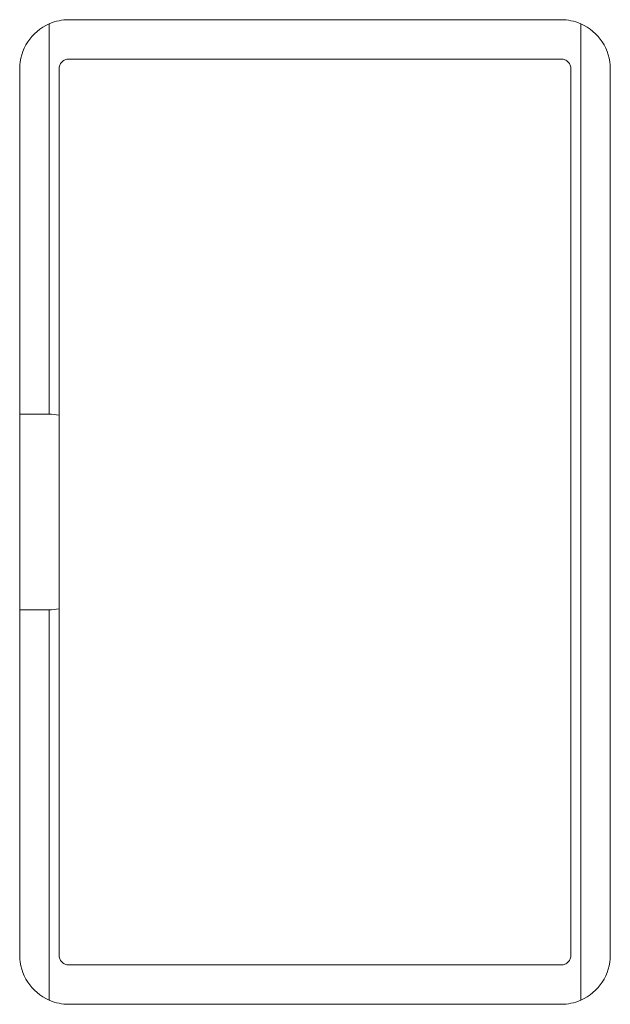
# Model space of a CAD drawing. Header units: millimetres. Extents: x -77.8 to -47.8, y -36.3 to 13.7.
import ezdxf

# ---------------------------------------------------------------- set-up
doc = ezdxf.new("R2010")
doc.units = ezdxf.units.MM

msp = doc.modelspace()

# ---------------------------------------------------------------- linework, layer by layer
at = {"color": 0, "linetype": 'Continuous', "lineweight": 0}
for p, q in [((-50.321, 13.706), (-75.321, 13.706)), ((-76.321, 13.498), (-76.321, -6.319)), ((-49.321, -36.085), (-49.321, 13.498)), ((-75.321, 11.706), (-50.321, 11.706)), ((-77.821, 11.206), (-77.821, -6.319)), ((-75.821, -6.369), (-75.821, 11.206)), ((-49.821, 11.206), (-49.821, -33.794)), ((-47.821, -33.794), (-47.821, 11.206)), ((-76.321, -6.319), (-77.821, -6.319)), ((-77.821, -6.319), (-77.821, -16.269)), ((-75.821, -6.369), (-75.821, -16.218)), ((-77.821, -16.269), (-76.321, -16.269)), ((-77.821, -16.269), (-77.821, -33.794)), ((-76.321, -16.269), (-76.321, -36.085)), ((-75.821, -33.794), (-75.821, -16.218)), ((-50.321, -34.294), (-75.321, -34.294)), ((-50.321, -36.294), (-75.321, -36.294))]:
    msp.add_line(p, q, dxfattribs=at)
for centre, start, end in [((-75.321, 11.206), 113.5782, 180), ((-50.321, 11.206), 0, 66.4218), ((-75.321, -33.794), 180, 246.4218), ((-50.321, -33.794), 293.5782, 0)]:
    msp.add_arc(centre, 2.5, start, end, dxfattribs=at)
for points, knots in [([(-76.321, 13.498), (-76.321, 13.498), (-76.32, 13.498), (-76, 13.638), (-75.651, 13.706), (-75.321, 13.706)], [-1.3617861, -1.3617861, -1.3617861, -1.3617861, -1.361638, -1.361638, -1.2425576, -1.2425576, -1.2425576, -1.2425576]), ([(-50.321, 13.706), (-49.991, 13.706), (-49.643, 13.638), (-49.322, 13.498), (-49.322, 13.498), (-49.321, 13.498)], [0.4078474, 0.4078474, 0.4078474, 0.4078474, 0.5269278, 0.5269278, 0.5270759, 0.5270759, 0.5270759, 0.5270759]), ([(-75.821, 11.206), (-75.821, 11.269), (-75.809, 11.334), (-75.761, 11.452), (-75.726, 11.505), (-75.641, 11.597), (-75.582, 11.639), (-75.454, 11.693), (-75.385, 11.706), (-75.321, 11.706)], [-0.33268093, -0.33268093, -0.33268093, -0.33268093, -0.31397344, -0.31397344, -0.29526595, -0.29526595, -0.27220304, -0.27220304, -0.24914013, -0.24914013, -0.24914013, -0.24914013]), ([(-50.321, 11.706), (-50.257, 11.706), (-50.189, 11.693), (-50.061, 11.639), (-50.002, 11.597), (-49.916, 11.505), (-49.881, 11.452), (-49.834, 11.334), (-49.821, 11.269), (-49.821, 11.206)], [-0.24988126, -0.24988126, -0.24988126, -0.24988126, -0.22681835, -0.22681835, -0.20375544, -0.20375544, -0.18504795, -0.18504795, -0.16634046, -0.16634046, -0.16634046, -0.16634046]), ([(-75.321, -34.294), (-75.385, -34.294), (-75.454, -34.281), (-75.582, -34.226), (-75.641, -34.185), (-75.726, -34.092), (-75.761, -34.04), (-75.809, -33.921), (-75.821, -33.856), (-75.821, -33.794)], [-0.08354079, -0.08354079, -0.08354079, -0.08354079, -0.06047789, -0.06047789, -0.03741498, -0.03741498, -0.01870749, -0.01870749, 0, 0, 0, 0]), ([(-49.821, -33.794), (-49.821, -33.856), (-49.834, -33.921), (-49.881, -34.04), (-49.916, -34.092), (-50.002, -34.185), (-50.061, -34.226), (-50.189, -34.281), (-50.257, -34.294), (-50.321, -34.294)], [-0.16634046, -0.16634046, -0.16634046, -0.16634046, -0.14763297, -0.14763297, -0.12892549, -0.12892549, -0.10586258, -0.10586258, -0.08279967, -0.08279967, -0.08279967, -0.08279967]), ([(-75.321, -36.294), (-75.651, -36.294), (-76, -36.225), (-76.32, -36.085), (-76.321, -36.085), (-76.321, -36.085)], [-0.4268629, -0.4268629, -0.4268629, -0.4268629, -0.3077824, -0.3077824, -0.3076344, -0.3076344, -0.3076344, -0.3076344]), ([(-49.321, -36.085), (-49.322, -36.085), (-49.322, -36.085), (-49.643, -36.225), (-49.991, -36.294), (-50.321, -36.294)], [-0.5270759, -0.5270759, -0.5270759, -0.5270759, -0.5269278, -0.5269278, -0.4078474, -0.4078474, -0.4078474, -0.4078474])]:
    msp.add_open_spline(points, degree=3, knots=knots, dxfattribs=at)
for points in [[(-76.321, -6.319), (-76.156, -6.331), (-75.99, -6.348), (-75.821, -6.369)], [(-75.821, -16.218), (-75.99, -16.239), (-76.156, -16.256), (-76.321, -16.269)]]:
    msp.add_open_spline(points, degree=3, dxfattribs=at)

doc.saveas('drawing.dxf')
